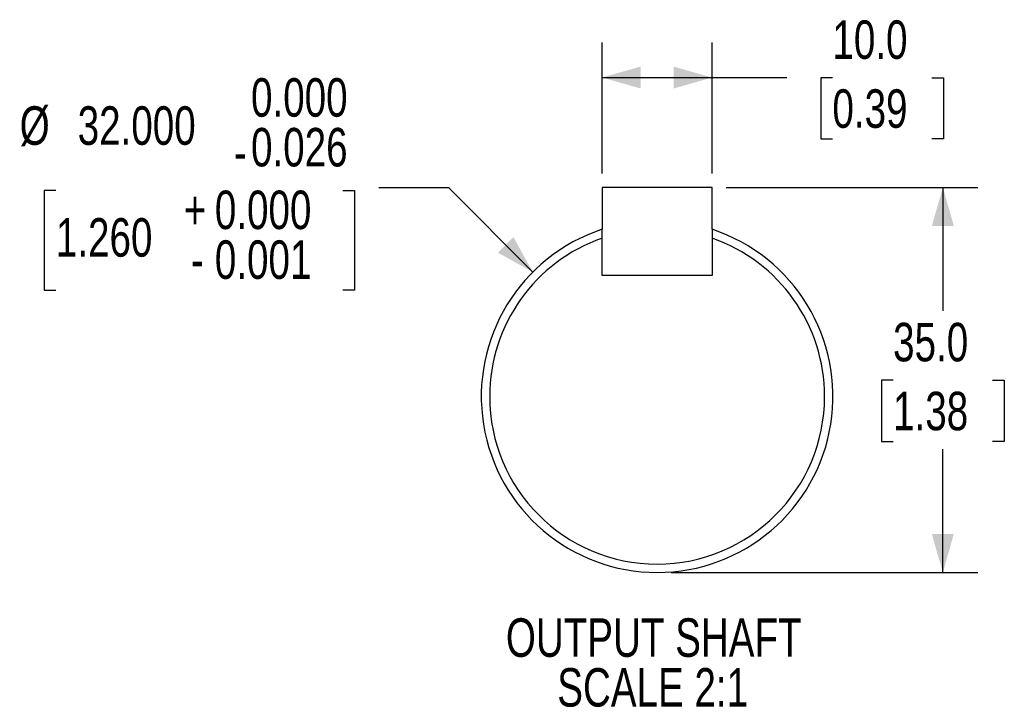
# Model space of a CAD drawing. Header units: millimetres. Extents: x 0 to 432, y 0 to 278.
# Tile 5 of 16: x 210 to 300, y 5 to 68. Entities that reach past the tile are written whole.
import ezdxf

# ---------------------------------------------------------------- set-up
doc = ezdxf.new("R2010")
doc.units = ezdxf.units.MM
doc.linetypes.add('SLD-Solid', pattern=[0])
doc.layers.add('DIMENSIONS', color=140, linetype='SLD-Solid', lineweight=25)
doc.layers.add('TEXT', color=140, linetype='SLD-Solid', lineweight=25)
doc.styles.add('SLDTEXTSTYLE0', font='TXT', dxfattribs={"width": 0.75})
doc.dimstyles.new('SLDDIMSTYLE7', dxfattribs={"dimtxt": 3.5, "dimasz": 3.5, "dimexe": 0, "dimexo": 0.0625, "dimgap": 0.875, "dimtad": 0, "dimtih": 1, "dimtoh": 1, "dimdec": 1, "dimrnd": 1e-09, "dimzin": 4, "dimdsep": 46, "dimtxsty": 'SLDTEXTSTYLE0', "dimsah": 1, "dimcen": 0.09, "dimadec": 0, "dimazin": 1, "dimtfac": 1, "dimtdec": 3, "dimtofl": 0, "dimtmove": 0, "dimatfit": 3, "dimfxl": 0, "dimfrac": 2, "dimtolj": 1, "dimtzin": 12, "dimarcsym": 0})
doc.dimstyles.new('SLDDIMSTYLE8', dxfattribs={"dimtxt": 3.5, "dimasz": 3.5, "dimexe": 0, "dimexo": 0.0625, "dimgap": 0.875, "dimtad": 0, "dimtih": 1, "dimtoh": 1, "dimdec": 1, "dimrnd": 1e-09, "dimzin": 4, "dimdsep": 46, "dimtxsty": 'SLDTEXTSTYLE0', "dimsah": 1, "dimcen": 0.09, "dimadec": 0, "dimazin": 1, "dimtfac": 1, "dimtdec": 1, "dimtofl": 0, "dimtmove": 0, "dimatfit": 3, "dimfxl": 0, "dimfrac": 2, "dimtolj": 1, "dimtzin": 12, "dimarcsym": 0})
doc.dimstyles.new('SLDDIMSTYLE9', dxfattribs={"dimtxt": 3.5, "dimasz": 3.5, "dimexe": 0, "dimexo": 0.0625, "dimgap": 0.875, "dimtad": 0, "dimtih": 1, "dimtoh": 1, "dimdec": 3, "dimrnd": 1e-09, "dimzin": 4, "dimdsep": 46, "dimtxsty": 'SLDTEXTSTYLE0', "dimsah": 1, "dimcen": 0, "dimadec": 0, "dimazin": 1, "dimtol": 1, "dimtm": 0.026, "dimtfac": 1, "dimtdec": 3, "dimtofl": 0, "dimtmove": 0, "dimatfit": 3, "dimfxl": 0, "dimfrac": 2, "dimtolj": 1, "dimtzin": 0, "dimarcsym": 0})

# ---------------------------------------------------------------- blocks, each defined once
blk = doc.blocks.new('_D_17')
at = {"layer": 'DIMENSIONS'}
for p, q in [((274.424, 52.748), (297.329, 52.748)), ((294.154, 52.748), (294.154, 41.542)), ((289.628, 35.221), (288.562, 35.221)), ((288.562, 35.221), (288.562, 29.665)), ((298.68, 35.221), (299.746, 35.221)), ((299.746, 35.221), (299.746, 29.665)), ((288.562, 29.665), (289.628, 29.665)), ((299.746, 29.665), (298.68, 29.665)), ((294.154, 17.748), (294.154, 28.954)), ((269.424, 17.748), (297.329, 17.748))]:
    blk.add_line(p, q, dxfattribs=at)
for points in [[(294.154, 52.748), (293.154, 49.248), (295.154, 49.248)], [(294.154, 17.748), (295.154, 21.248), (293.154, 21.248)]]:
    blk.add_solid(points, dxfattribs=at)
at = {"layer": 'DIMENSIONS', "char_height": 3.5, "attachment_point": 1, "style": 'SLDTEXTSTYLE0'}
for s, insert in [('35.0', (289.628, 40.444)), ('1.38', (289.628, 34.177))]:
    blk.add_mtext(s, dxfattribs=dict(at, insert=insert))
blk = doc.blocks.new('_D_18')
at = {"layer": 'DIMENSIONS'}
for p, q in [((263.154, 54.018), (263.154, 65.923)), ((273.154, 54.018), (273.154, 65.923)), ((263.154, 62.748), (273.154, 62.748)), ((273.154, 62.748), (279.969, 62.748)), ((284.106, 62.721), (283.04, 62.721)), ((283.04, 62.721), (283.04, 57.165)), ((293.157, 62.721), (294.224, 62.721)), ((294.224, 62.721), (294.224, 57.165)), ((283.04, 57.165), (284.106, 57.165)), ((294.224, 57.165), (293.157, 57.165))]:
    blk.add_line(p, q, dxfattribs=at)
for points in [[(263.154, 62.748), (266.654, 61.748), (266.654, 63.748)], [(273.154, 62.748), (269.654, 63.748), (269.654, 61.748)]]:
    blk.add_solid(points, dxfattribs=at)
at = {"layer": 'DIMENSIONS', "char_height": 3.5, "attachment_point": 1, "style": 'SLDTEXTSTYLE0'}
for s, insert in [('10.0', (284.106, 67.944)), ('0.39', (284.106, 61.677))]:
    blk.add_mtext(s, dxfattribs=dict(at, insert=insert))
blk = doc.blocks.new('_D_19')
at = {"layer": 'DIMENSIONS'}
for p, q in [((213.443, 52.482), (212.377, 52.482)), ((212.377, 52.482), (212.377, 43.43)), ((239.547, 52.482), (240.614, 52.482)), ((240.614, 52.482), (240.614, 43.43)), ((249.191, 52.712), (242.841, 52.712)), ((256.84, 45.062), (249.191, 52.712)), ((212.377, 43.43), (213.443, 43.43)), ((240.614, 43.43), (239.547, 43.43))]:
    blk.add_line(p, q, dxfattribs=at)
blk.add_solid([(256.84, 45.062), (255.073, 48.244), (253.658, 46.83)], dxfattribs=at)
at = {"layer": 'DIMENSIONS', "char_height": 3.5, "attachment_point": 1, "style": 'SLDTEXTSTYLE0'}
for s, insert in [('0.000', (231.203, 62.69)), ('%%c', (210.15, 60.131)), ('32.000', (215.429, 60.131)), ('0.026', (231.203, 58.164)), ('-', (229.652, 57.704)), ('0.000', (227.91, 52.468)), ('+', (225.081, 52.468)), ('1.260', (213.443, 49.962)), ('0.001', (227.91, 47.942)), ('-', (225.72, 47.942))]:
    blk.add_mtext(s, dxfattribs=dict(at, insert=insert))
blk = doc.blocks.new('SW_NOTE_0_3')
at = {"layer": 'TEXT', "color": 0, "char_height": 3.5, "attachment_point": 2, "style": 'SLDTEXTSTYLE0'}
for s, insert in [('OUTPUT SHAFT', (15.477, 4.512)), ('SCALE 2:1', (15.379, -0.014))]:
    blk.add_mtext(s, dxfattribs=dict(at, insert=insert))

msp = doc.modelspace()

# ---------------------------------------------------------------- linework, layer by layer
for p, q in [((263.15418, 52.74809), (263.15418, 48.94677)), ((268.15418, 52.74809), (263.15418, 52.74809)), ((273.15418, 52.74809), (268.15418, 52.74809)), ((273.15418, 48.94677), (273.15418, 52.74809)), ((263.15418, 44.74809), (263.15418, 48.14242)), ((273.15418, 48.14242), (273.15418, 44.74809)), ((273.15418, 44.74809), (263.15418, 44.74809))]:
    msp.add_line(p, q)
for radius, start, end in [(16, 108.2099569, 71.7900431), (15.238, 109.1551345, 180), (15.238, 0, 70.8448655), (15.238, 180, 0)]:
    msp.add_arc((268.15418, 33.74809), radius, start, end)
for points in [[(263.15418, 48.14242), (263.15418, 48.4109), (263.15418, 48.679), (263.15418, 48.94677)], [(273.15418, 48.94677), (273.15418, 48.679), (273.15418, 48.4109), (273.15418, 48.14242)]]:
    msp.add_open_spline(points, degree=3)

# ---------------------------------------------------------------- block references
at = {"layer": 'TEXT'}
msp.add_blockref('SW_NOTE_0_3', (252.37134, 9.06448), dxfattribs=at)

# ---------------------------------------------------------------- dimensions: what is measured, and where the dimension line sits
at = {"layer": 'DIMENSIONS'}
for base, p1, p2, angle, dimstyle, picture, middle in [((273.15418, 62.74809), (263.15418, 52.74809), (273.15418, 52.74809), 0, 'SLDDIMSTYLE8', '_D_18', (288.63161, 62.74809)), ((294.15418, 17.74809), (273.15418, 52.74809), (268.15418, 17.74809), 90, 'SLDDIMSTYLE7', '_D_17', (294.15418, 35.24809))]:
    dim = msp.add_linear_dim(base=base, p1=p1, p2=p2, angle=angle, dimstyle=dimstyle, dxfattribs=at)
    dim.commit()
    dim.dimension.update_dxf_attribs({"geometry": picture, "text_midpoint": middle, "dimtype": 160})
dim = msp.add_diameter_dim_2p(p1=(279.46789, 22.43438), p2=(256.84047, 45.0618), dimstyle='SLDDIMSTYLE9', dxfattribs=at)
dim.commit()
dim.dimension.update_dxf_attribs({"geometry": '_D_19', "text_midpoint": (226.49541, 52.71173), "dimtype": 163})

doc.saveas('drawing.dxf')
